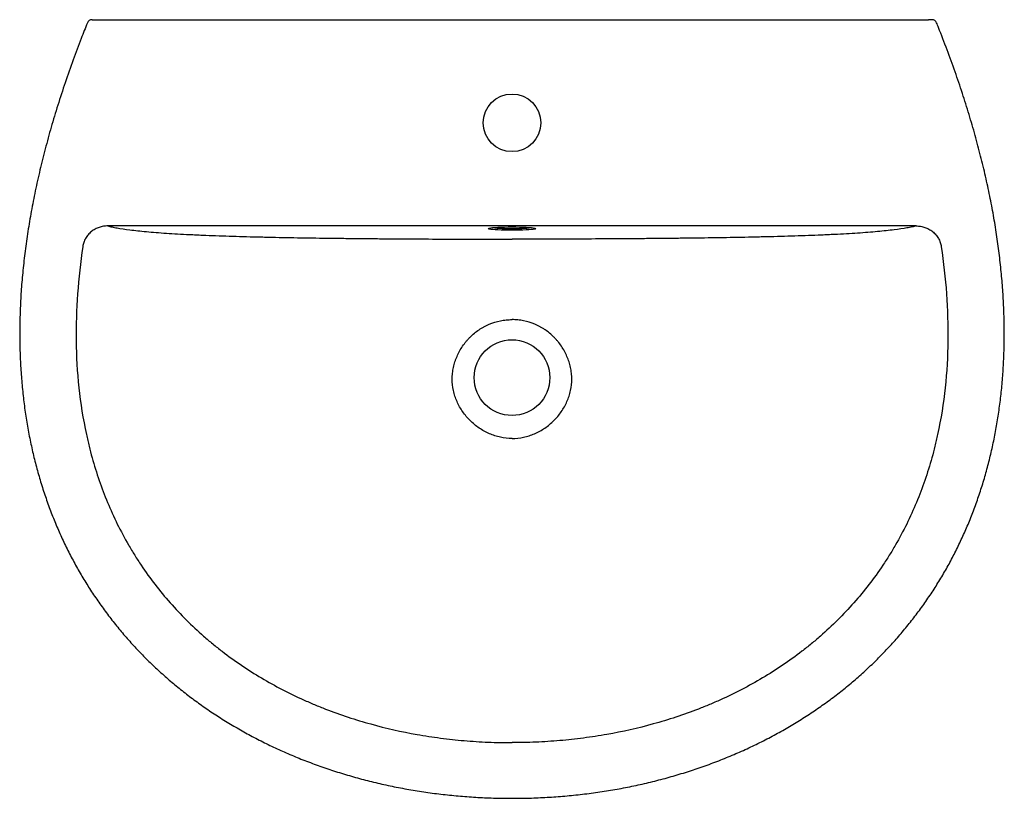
# Model space of a CAD drawing. Header units: millimetres. Extents: x 4764.136 to 4764.735, y 2804.149 to 2804.622.
import ezdxf

# ---------------------------------------------------------------- set-up
doc = ezdxf.new("R2010")
doc.units = ezdxf.units.MM
doc.layers.add('SANINDUSA', color=3, linetype='Continuous')

msp = doc.modelspace()

# ---------------------------------------------------------------- linework, layer by layer
at = {"layer": 'SANINDUSA'}
for p, q in [((4764.18247, 2804.6222), (4764.68846, 2804.6222)), ((4764.68101, 2804.49687), (4764.18993, 2804.49687))]:
    msp.add_line(p, q, dxfattribs=at)
at = {"layer": 'SANINDUSA', "flags": 128}
for points in [[(4764.42157, 2804.49498), (4764.42115, 2804.49511), (4764.42097, 2804.49527), (4764.42108, 2804.49539)], [(4764.42108, 2804.49539), (4764.42115, 2804.49542), (4764.42168, 2804.49558), (4764.42255, 2804.49573), (4764.42374, 2804.49586), (4764.42522, 2804.49598), (4764.42695, 2804.49608), (4764.42889, 2804.49617), (4764.43099, 2804.49623), (4764.4332, 2804.49627), (4764.43547, 2804.49628)], [(4764.44951, 2804.49501), (4764.44926, 2804.49495), (4764.44839, 2804.49481), (4764.4472, 2804.49467), (4764.44572, 2804.49455), (4764.44399, 2804.49445), (4764.44205, 2804.49437), (4764.43995, 2804.4943), (4764.43774, 2804.49427), (4764.43547, 2804.49426), (4764.4332, 2804.49427), (4764.43099, 2804.4943), (4764.42889, 2804.49437), (4764.42695, 2804.49445), (4764.42522, 2804.49455), (4764.42374, 2804.49467), (4764.42255, 2804.49481), (4764.42168, 2804.49495), (4764.42157, 2804.49498)], [(4764.43547, 2804.49628), (4764.43774, 2804.49627), (4764.43995, 2804.49623), (4764.44205, 2804.49617), (4764.44399, 2804.49608), (4764.44572, 2804.49598), (4764.4472, 2804.49586), (4764.44839, 2804.49573), (4764.44926, 2804.49558), (4764.44979, 2804.49542), (4764.44985, 2804.4954)], [(4764.44985, 2804.4954), (4764.44997, 2804.49527), (4764.44979, 2804.49511), (4764.44951, 2804.49501)]]:
    msp.add_lwpolyline(points, dxfattribs=at)
at = {"layer": 'SANINDUSA'}
for centre, radius in [((4764.43547, 2804.55953), 0.0175), ((4764.43547, 2804.4047), 0.023)]:
    msp.add_circle(centre, radius, dxfattribs=at)
for centre, radius, start, end in [((4764.18032, 2804.6192), 0.003, 89.99885, 157.97515), ((4764.69062, 2804.6192), 0.003, 22.08861, 90.00115), ((4764.43547, 2804.62304), 0.12777, 264.60798, 275.39202)]:
    msp.add_arc(centre, radius, start, end, dxfattribs=at)
for points, knots in [([(4764.17752, 2804.62033), (4764.17625, 2804.61713), (4764.17328, 2804.60965), (4764.16872, 2804.59752), (4764.16397, 2804.58403), (4764.15951, 2804.57039), (4764.15547, 2804.557), (4764.15185, 2804.54387), (4764.14864, 2804.53097), (4764.1458, 2804.51829), (4764.14335, 2804.50583), (4764.14129, 2804.49363), (4764.1396, 2804.48169), (4764.13827, 2804.46997), (4764.13728, 2804.45844), (4764.13664, 2804.44712), (4764.13635, 2804.43603), (4764.13638, 2804.42517), (4764.13673, 2804.41451), (4764.1374, 2804.40405), (4764.13838, 2804.39381), (4764.13966, 2804.38379), (4764.14124, 2804.37399), (4764.14311, 2804.36444), (4764.14527, 2804.3551), (4764.14771, 2804.34594), (4764.15044, 2804.33693), (4764.15345, 2804.32809), (4764.15674, 2804.31942), (4764.1603, 2804.31096), (4764.16411, 2804.30272), (4764.16816, 2804.29469), (4764.17247, 2804.28689), (4764.17704, 2804.27928), (4764.18187, 2804.27183), (4764.18699, 2804.26452), (4764.19238, 2804.25737), (4764.19803, 2804.2504), (4764.20393, 2804.24363), (4764.21007, 2804.23706), (4764.21642, 2804.23073), (4764.22298, 2804.22464), (4764.22977, 2804.21876), (4764.23679, 2804.21308), (4764.24408, 2804.20759), (4764.25161, 2804.2023), (4764.25937, 2804.19723), (4764.26737, 2804.19238), (4764.27559, 2804.18775), (4764.28405, 2804.18335), (4764.29272, 2804.17919), (4764.30161, 2804.17526), (4764.3107, 2804.17159), (4764.31999, 2804.16817), (4764.32946, 2804.16501), (4764.33911, 2804.16212), (4764.34893, 2804.1595), (4764.35889, 2804.15717), (4764.369, 2804.15512), (4764.37924, 2804.15337), (4764.38963, 2804.1519), (4764.40016, 2804.15074), (4764.4108, 2804.14987), (4764.42153, 2804.14932), (4764.42976, 2804.14908), (4764.43441, 2804.14912), (4764.43547, 2804.14913)], [0, 0, 0, 0, 0.015726, 0.036806, 0.05924, 0.081107, 0.102406, 0.123153, 0.143366, 0.163192, 0.18256, 0.201387, 0.219747, 0.237705, 0.255319, 0.272643, 0.289506, 0.306045, 0.322297, 0.338261, 0.353936, 0.369326, 0.384438, 0.39929, 0.41382, 0.42826, 0.44261, 0.456853, 0.470975, 0.484962, 0.498806, 0.512499, 0.526047, 0.539533, 0.553069, 0.566667, 0.580312, 0.593989, 0.607684, 0.621379, 0.635054, 0.648691, 0.662292, 0.676092, 0.689991, 0.703999, 0.718124, 0.732375, 0.746757, 0.761275, 0.775934, 0.790735, 0.805678, 0.820761, 0.835982, 0.851335, 0.866814, 0.882408, 0.898107, 0.91395, 0.929924, 0.946069, 0.962351, 0.978735, 0.995181, 1, 1, 1, 1]), ([(4764.18033, 2804.6222), (4764.18033, 2804.6222), (4764.1803, 2804.6222), (4764.18046, 2804.6222), (4764.1808, 2804.6222), (4764.18133, 2804.6222), (4764.18192, 2804.6222), (4764.18232, 2804.6222), (4764.18247, 2804.6222)], [0, 0, 0, 0, 0.043254, 0.236178, 0.430606, 0.634893, 0.853725, 1, 1, 1, 1]), ([(4764.43547, 2804.14913), (4764.4367, 2804.14912), (4764.44155, 2804.14908), (4764.45001, 2804.14934), (4764.46082, 2804.14991), (4764.47157, 2804.15081), (4764.48223, 2804.15202), (4764.49276, 2804.15354), (4764.50314, 2804.15535), (4764.51337, 2804.15746), (4764.52347, 2804.15987), (4764.53342, 2804.16257), (4764.54322, 2804.16556), (4764.55283, 2804.16883), (4764.56226, 2804.17237), (4764.57149, 2804.17618), (4764.5805, 2804.18025), (4764.58929, 2804.18457), (4764.59785, 2804.18913), (4764.60618, 2804.19392), (4764.61426, 2804.19895), (4764.6221, 2804.2042), (4764.62969, 2804.20967), (4764.63702, 2804.21535), (4764.6441, 2804.22124), (4764.65092, 2804.22733), (4764.65744, 2804.23359), (4764.6637, 2804.24004), (4764.66971, 2804.24668), (4764.67549, 2804.25353), (4764.68103, 2804.26059), (4764.68631, 2804.26783), (4764.69132, 2804.27523), (4764.69605, 2804.28278), (4764.70048, 2804.29047), (4764.70463, 2804.29829), (4764.70851, 2804.30627), (4764.71214, 2804.31444), (4764.71552, 2804.32282), (4764.71865, 2804.3314), (4764.72151, 2804.34016), (4764.7241, 2804.34909), (4764.72641, 2804.35817), (4764.72843, 2804.36737), (4764.73016, 2804.3767), (4764.73161, 2804.3862), (4764.73278, 2804.39591), (4764.73367, 2804.40583), (4764.73427, 2804.41595), (4764.73457, 2804.42625), (4764.73458, 2804.43673), (4764.73428, 2804.44738), (4764.73366, 2804.45819), (4764.73274, 2804.4692), (4764.7315, 2804.48039), (4764.72993, 2804.49179), (4764.72802, 2804.50337), (4764.72578, 2804.51516), (4764.72318, 2804.52718), (4764.72022, 2804.53946), (4764.71689, 2804.55196), (4764.71319, 2804.56467), (4764.70912, 2804.57755), (4764.70467, 2804.59066), (4764.69983, 2804.60396), (4764.696, 2804.61387), (4764.69381, 2804.61934), (4764.69342, 2804.62033)], [0, 0, 0, 0, 0.0056379, 0.0221598, 0.0386745, 0.0551306, 0.071488, 0.087709, 0.103759, 0.1196465, 0.1354731, 0.1511957, 0.1668021, 0.1822826, 0.1976296, 0.2128377, 0.2279036, 0.242826, 0.2576054, 0.2722442, 0.2867466, 0.3011182, 0.3153661, 0.3294988, 0.3435258, 0.3574583, 0.371263, 0.3848734, 0.3985193, 0.4121859, 0.4258578, 0.4395152, 0.4531425, 0.4667248, 0.4802474, 0.4937058, 0.5071797, 0.5208058, 0.5345805, 0.5484966, 0.5625444, 0.5767117, 0.590984, 0.6053445, 0.6197759, 0.6343607, 0.6492798, 0.6644576, 0.6798999, 0.6956087, 0.7115831, 0.727819, 0.7443052, 0.7610768, 0.778294, 0.7958109, 0.8136759, 0.8319395, 0.8506576, 0.8698967, 0.8896917, 0.9097961, 0.9303854, 0.9514684, 0.9730547, 0.9951229, 1, 1, 1, 1]), ([(4764.69061, 2804.6222), (4764.69061, 2804.6222), (4764.69062, 2804.6222), (4764.69057, 2804.6222), (4764.69047, 2804.6222), (4764.69032, 2804.6222), (4764.69012, 2804.6222), (4764.68988, 2804.6222), (4764.6896, 2804.6222), (4764.68928, 2804.6222), (4764.68898, 2804.6222), (4764.6887, 2804.6222), (4764.68854, 2804.6222), (4764.68846, 2804.6222)], [0, 0, 0, 0, 0.0453005, 0.1402506, 0.2379217, 0.3336906, 0.4319871, 0.5326501, 0.6358683, 0.7436893, 0.8542749, 0.9267538, 1, 1, 1, 1]), ([(4764.18993, 2804.49687), (4764.18902, 2804.49688), (4764.18811, 2804.49681), (4764.18634, 2804.49652), (4764.18547, 2804.49631), (4764.18377, 2804.49573), (4764.18293, 2804.49536), (4764.18136, 2804.4945), (4764.18061, 2804.494), (4764.17956, 2804.49315), (4764.17922, 2804.49285), (4764.17857, 2804.49222), (4764.17826, 2804.49189), (4764.17739, 2804.49087), (4764.17687, 2804.49013), (4764.17619, 2804.48896), (4764.17598, 2804.48855), (4764.17561, 2804.48773), (4764.17544, 2804.48731), (4764.17501, 2804.48604), (4764.17479, 2804.48517), (4764.17466, 2804.48427)], [0, 0, 0, 0, 0.125, 0.125, 0.25, 0.25, 0.375, 0.375, 0.5, 0.5, 0.5625, 0.5625, 0.625, 0.625, 0.75, 0.75, 0.8125, 0.8125, 0.875, 0.875, 1, 1, 1, 1]), ([(4764.18993, 2804.49687), (4764.1907, 2804.49666), (4764.19155, 2804.49646), (4764.19341, 2804.49605), (4764.19443, 2804.49585), (4764.19775, 2804.49526), (4764.20033, 2804.49488), (4764.2048, 2804.49432), (4764.20638, 2804.49413), (4764.20976, 2804.49377), (4764.21153, 2804.4936), (4764.21709, 2804.49309), (4764.22111, 2804.49277), (4764.22988, 2804.49219), (4764.23461, 2804.49192), (4764.24092, 2804.49161), (4764.24221, 2804.49155), (4764.24479, 2804.49143), (4764.24609, 2804.49137), (4764.25003, 2804.49121), (4764.2527, 2804.4911), (4764.26083, 2804.4908), (4764.2664, 2804.49063), (4764.27495, 2804.49039), (4764.27783, 2804.49032), (4764.28219, 2804.49021), (4764.28365, 2804.49018), (4764.28658, 2804.49011), (4764.28805, 2804.49008), (4764.2954, 2804.48992), (4764.30133, 2804.48981), (4764.31328, 2804.48962), (4764.31929, 2804.48953), (4764.32835, 2804.48942), (4764.33138, 2804.48938), (4764.33745, 2804.48931), (4764.34049, 2804.48928), (4764.34658, 2804.48922), (4764.34962, 2804.48919), (4764.35572, 2804.48914), (4764.35877, 2804.48911), (4764.36793, 2804.48904), (4764.37405, 2804.48901), (4764.38631, 2804.48894), (4764.39244, 2804.48892), (4764.40473, 2804.48888), (4764.41087, 2804.48886), (4764.4201, 2804.48885), (4764.42317, 2804.48885), (4764.42932, 2804.48884), (4764.43239, 2804.48884), (4764.43547, 2804.48884)], [0, 0, 0, 0, 0.03125, 0.03125, 0.0625, 0.0625, 0.125, 0.125, 0.15625, 0.15625, 0.1875, 0.1875, 0.25, 0.25, 0.3125, 0.3125, 0.328125, 0.328125, 0.34375, 0.34375, 0.375, 0.375, 0.4375, 0.4375, 0.46875, 0.46875, 0.484375, 0.484375, 0.5, 0.5, 0.5625, 0.5625, 0.625, 0.625, 0.65625, 0.65625, 0.6875, 0.6875, 0.71875, 0.71875, 0.75, 0.75, 0.8125, 0.8125, 0.875, 0.875, 0.9375, 0.9375, 0.96875, 0.96875, 1, 1, 1, 1]), ([(4764.68101, 2804.49687), (4764.68023, 2804.49666), (4764.67939, 2804.49646), (4764.67752, 2804.49605), (4764.67651, 2804.49585), (4764.67318, 2804.49526), (4764.6706, 2804.49488), (4764.66614, 2804.49432), (4764.66455, 2804.49413), (4764.66117, 2804.49377), (4764.6594, 2804.4936), (4764.65385, 2804.49309), (4764.64982, 2804.49277), (4764.64106, 2804.49219), (4764.63633, 2804.49192), (4764.63001, 2804.49161), (4764.62873, 2804.49155), (4764.62615, 2804.49143), (4764.62484, 2804.49137), (4764.6209, 2804.49121), (4764.61823, 2804.4911), (4764.61011, 2804.4908), (4764.60453, 2804.49063), (4764.59599, 2804.49039), (4764.59311, 2804.49032), (4764.58875, 2804.49021), (4764.58728, 2804.49018), (4764.58436, 2804.49011), (4764.58289, 2804.49008), (4764.57554, 2804.48992), (4764.5696, 2804.48981), (4764.55766, 2804.48962), (4764.55165, 2804.48953), (4764.54259, 2804.48942), (4764.53956, 2804.48938), (4764.53349, 2804.48931), (4764.53045, 2804.48928), (4764.52436, 2804.48922), (4764.52131, 2804.48919), (4764.51522, 2804.48914), (4764.51217, 2804.48911), (4764.503, 2804.48904), (4764.49688, 2804.48901), (4764.48463, 2804.48894), (4764.47849, 2804.48892), (4764.46621, 2804.48888), (4764.46006, 2804.48886), (4764.45084, 2804.48885), (4764.44777, 2804.48885), (4764.44162, 2804.48884), (4764.43854, 2804.48884), (4764.43547, 2804.48884)], [0, 0, 0, 0, 0.03125, 0.03125, 0.0625, 0.0625, 0.125, 0.125, 0.15625, 0.15625, 0.1875, 0.1875, 0.25, 0.25, 0.3125, 0.3125, 0.328125, 0.328125, 0.34375, 0.34375, 0.375, 0.375, 0.4375, 0.4375, 0.46875, 0.46875, 0.484375, 0.484375, 0.5, 0.5, 0.5625, 0.5625, 0.625, 0.625, 0.65625, 0.65625, 0.6875, 0.6875, 0.71875, 0.71875, 0.75, 0.75, 0.8125, 0.8125, 0.875, 0.875, 0.9375, 0.9375, 0.96875, 0.96875, 1, 1, 1, 1]), ([(4764.68101, 2804.49687), (4764.68191, 2804.49688), (4764.68282, 2804.49681), (4764.6846, 2804.49652), (4764.68547, 2804.49631), (4764.68717, 2804.49573), (4764.688, 2804.49536), (4764.68958, 2804.4945), (4764.69032, 2804.494), (4764.69138, 2804.49315), (4764.69172, 2804.49285), (4764.69237, 2804.49222), (4764.69267, 2804.49189), (4764.69355, 2804.49087), (4764.69407, 2804.49013), (4764.69474, 2804.48896), (4764.69495, 2804.48855), (4764.69533, 2804.48773), (4764.69549, 2804.48731), (4764.69593, 2804.48604), (4764.69614, 2804.48517), (4764.69627, 2804.48427)], [0, 0, 0, 0, 0.125, 0.125, 0.25, 0.25, 0.375, 0.375, 0.5, 0.5, 0.5625, 0.5625, 0.625, 0.625, 0.75, 0.75, 0.8125, 0.8125, 0.875, 0.875, 1, 1, 1, 1]), ([(4764.17466, 2804.48427), (4764.17326, 2804.47472), (4764.17219, 2804.46518), (4764.17083, 2804.44612), (4764.17053, 2804.4366), (4764.17076, 2804.41758), (4764.1713, 2804.40808), (4764.17333, 2804.3891), (4764.17483, 2804.37962), (4764.17714, 2804.36897), (4764.1774, 2804.36779), (4764.17795, 2804.36543), (4764.17823, 2804.36425), (4764.1791, 2804.36073), (4764.17971, 2804.35839), (4764.18165, 2804.35143), (4764.18308, 2804.34684), (4764.18776, 2804.33324), (4764.19143, 2804.32439), (4764.1978, 2804.31147), (4764.20007, 2804.30722), (4764.20369, 2804.30094), (4764.20494, 2804.29886), (4764.20751, 2804.29474), (4764.20882, 2804.2927), (4764.21555, 2804.28267), (4764.22141, 2804.27508), (4764.23407, 2804.26073), (4764.24087, 2804.25397), (4764.24994, 2804.24604), (4764.25179, 2804.24448), (4764.25553, 2804.24141), (4764.25743, 2804.2399), (4764.26319, 2804.23547), (4764.26711, 2804.23264), (4764.27907, 2804.22456), (4764.28733, 2804.21966), (4764.30012, 2804.21303), (4764.30445, 2804.21093), (4764.31104, 2804.20796), (4764.31325, 2804.20699), (4764.31771, 2804.20513), (4764.31996, 2804.20422), (4764.33125, 2804.19983), (4764.34041, 2804.19682), (4764.35893, 2804.19171), (4764.36829, 2804.18961), (4764.38249, 2804.18709), (4764.38725, 2804.18636), (4764.39442, 2804.18542), (4764.39682, 2804.18513), (4764.40163, 2804.18461), (4764.40404, 2804.18438), (4764.41128, 2804.18375), (4764.41611, 2804.18344), (4764.42578, 2804.18303), (4764.43062, 2804.18293), (4764.43547, 2804.18293)], [0, 0, 0, 0, 0.0625, 0.0625, 0.125, 0.125, 0.1875, 0.1875, 0.25, 0.25, 0.257812, 0.257812, 0.265625, 0.265625, 0.28125, 0.28125, 0.3125, 0.3125, 0.375, 0.375, 0.40625, 0.40625, 0.421875, 0.421875, 0.4375, 0.4375, 0.5, 0.5, 0.5625, 0.5625, 0.578125, 0.578125, 0.59375, 0.59375, 0.625, 0.625, 0.6875, 0.6875, 0.71875, 0.71875, 0.734375, 0.734375, 0.75, 0.75, 0.8125, 0.8125, 0.875, 0.875, 0.90625, 0.90625, 0.921875, 0.921875, 0.9375, 0.9375, 0.96875, 0.96875, 1, 1, 1, 1]), ([(4764.69627, 2804.48427), (4764.69768, 2804.47472), (4764.69874, 2804.46518), (4764.70011, 2804.44612), (4764.70041, 2804.4366), (4764.70018, 2804.41758), (4764.69964, 2804.40808), (4764.6976, 2804.3891), (4764.69611, 2804.37962), (4764.6938, 2804.36897), (4764.69353, 2804.36779), (4764.69299, 2804.36543), (4764.6927, 2804.36425), (4764.69183, 2804.36073), (4764.69122, 2804.35839), (4764.68928, 2804.35143), (4764.68786, 2804.34684), (4764.68317, 2804.33324), (4764.67951, 2804.32439), (4764.67314, 2804.31147), (4764.67087, 2804.30722), (4764.66724, 2804.30094), (4764.666, 2804.29886), (4764.66343, 2804.29474), (4764.66211, 2804.2927), (4764.65539, 2804.28267), (4764.64953, 2804.27508), (4764.63686, 2804.26073), (4764.63006, 2804.25397), (4764.62099, 2804.24604), (4764.61915, 2804.24448), (4764.61541, 2804.24141), (4764.6135, 2804.2399), (4764.60774, 2804.23547), (4764.60383, 2804.23264), (4764.59186, 2804.22456), (4764.5836, 2804.21966), (4764.57082, 2804.21303), (4764.56649, 2804.21093), (4764.5599, 2804.20796), (4764.55768, 2804.20699), (4764.55322, 2804.20513), (4764.55098, 2804.20422), (4764.53968, 2804.19983), (4764.53053, 2804.19682), (4764.51201, 2804.19171), (4764.50265, 2804.18961), (4764.48845, 2804.18709), (4764.48369, 2804.18636), (4764.47651, 2804.18542), (4764.47412, 2804.18513), (4764.46931, 2804.18461), (4764.4669, 2804.18438), (4764.45966, 2804.18375), (4764.45483, 2804.18344), (4764.44515, 2804.18303), (4764.44031, 2804.18293), (4764.43547, 2804.18293)], [0, 0, 0, 0, 0.0625, 0.0625, 0.125, 0.125, 0.1875, 0.1875, 0.25, 0.25, 0.257813, 0.257813, 0.265625, 0.265625, 0.28125, 0.28125, 0.3125, 0.3125, 0.375, 0.375, 0.40625, 0.40625, 0.421875, 0.421875, 0.4375, 0.4375, 0.5, 0.5, 0.5625, 0.5625, 0.578125, 0.578125, 0.59375, 0.59375, 0.625, 0.625, 0.6875, 0.6875, 0.71875, 0.71875, 0.734375, 0.734375, 0.75, 0.75, 0.8125, 0.8125, 0.875, 0.875, 0.90625, 0.90625, 0.921875, 0.921875, 0.9375, 0.9375, 0.96875, 0.96875, 1, 1, 1, 1]), ([(4764.43547, 2804.36773), (4764.43309, 2804.36773), (4764.43075, 2804.36798), (4764.42787, 2804.3686), (4764.42729, 2804.36874), (4764.42615, 2804.36904), (4764.42558, 2804.36921), (4764.42388, 2804.36976), (4764.42278, 2804.37018), (4764.41954, 2804.37159), (4764.41748, 2804.37273), (4764.41355, 2804.37542), (4764.41174, 2804.37693), (4764.40924, 2804.37941), (4764.40844, 2804.38028), (4764.40692, 2804.38209), (4764.40619, 2804.38304), (4764.40417, 2804.38595), (4764.40303, 2804.388), (4764.40161, 2804.39122), (4764.40119, 2804.39232), (4764.40064, 2804.39402), (4764.40047, 2804.39459), (4764.40017, 2804.39573), (4764.40003, 2804.39631), (4764.39941, 2804.39919), (4764.39916, 2804.40152), (4764.39916, 2804.40447), (4764.39917, 2804.40506), (4764.39923, 2804.40625), (4764.39928, 2804.40684), (4764.39947, 2804.40861), (4764.39965, 2804.40977), (4764.40014, 2804.41207), (4764.40044, 2804.41321), (4764.40098, 2804.41489), (4764.40118, 2804.41545), (4764.4016, 2804.41655), (4764.40182, 2804.4171), (4764.40254, 2804.41874), (4764.40307, 2804.4198), (4764.40421, 2804.42186), (4764.40482, 2804.42286), (4764.40614, 2804.42482), (4764.40685, 2804.42576), (4764.40799, 2804.42714), (4764.40838, 2804.42759), (4764.40917, 2804.42847), (4764.40958, 2804.4289), (4764.41166, 2804.43098), (4764.41347, 2804.43248), (4764.41591, 2804.43413), (4764.4164, 2804.43445), (4764.41742, 2804.43507), (4764.41793, 2804.43537), (4764.4195, 2804.43622), (4764.42056, 2804.43673), (4764.42381, 2804.4381), (4764.42606, 2804.4388), (4764.42896, 2804.43939), (4764.42955, 2804.43949), (4764.43073, 2804.43967), (4764.43132, 2804.43974), (4764.43309, 2804.43991), (4764.43428, 2804.43997), (4764.43547, 2804.43997)], [0, 0, 0, 0, 0.0625, 0.0625, 0.078125, 0.078125, 0.09375, 0.09375, 0.125, 0.125, 0.1875, 0.1875, 0.25, 0.25, 0.28125, 0.28125, 0.3125, 0.3125, 0.375, 0.375, 0.40625, 0.40625, 0.421875, 0.421875, 0.4375, 0.4375, 0.5, 0.5, 0.515625, 0.515625, 0.53125, 0.53125, 0.5625, 0.5625, 0.59375, 0.59375, 0.609375, 0.609375, 0.625, 0.625, 0.65625, 0.65625, 0.6875, 0.6875, 0.71875, 0.71875, 0.734375, 0.734375, 0.75, 0.75, 0.8125, 0.8125, 0.828125, 0.828125, 0.84375, 0.84375, 0.875, 0.875, 0.9375, 0.9375, 0.953125, 0.953125, 0.96875, 0.96875, 1, 1, 1, 1]), ([(4764.43547, 2804.36773), (4764.43784, 2804.36773), (4764.44018, 2804.36798), (4764.44307, 2804.3686), (4764.44364, 2804.36874), (4764.44479, 2804.36904), (4764.44536, 2804.36921), (4764.44705, 2804.36976), (4764.44816, 2804.37018), (4764.45139, 2804.37159), (4764.45346, 2804.37273), (4764.45738, 2804.37542), (4764.4592, 2804.37693), (4764.4617, 2804.37941), (4764.4625, 2804.38028), (4764.46402, 2804.38209), (4764.46474, 2804.38304), (4764.46676, 2804.38595), (4764.46791, 2804.388), (4764.46932, 2804.39122), (4764.46974, 2804.39232), (4764.47029, 2804.39402), (4764.47046, 2804.39459), (4764.47077, 2804.39573), (4764.47091, 2804.39631), (4764.47152, 2804.39919), (4764.47177, 2804.40152), (4764.47178, 2804.40447), (4764.47176, 2804.40506), (4764.4717, 2804.40625), (4764.47166, 2804.40684), (4764.47147, 2804.40861), (4764.47128, 2804.40977), (4764.4708, 2804.41207), (4764.47049, 2804.41321), (4764.46995, 2804.41489), (4764.46976, 2804.41545), (4764.46934, 2804.41655), (4764.46911, 2804.4171), (4764.4684, 2804.41874), (4764.46787, 2804.4198), (4764.46673, 2804.42186), (4764.46612, 2804.42286), (4764.46479, 2804.42482), (4764.46409, 2804.42576), (4764.46295, 2804.42714), (4764.46256, 2804.42759), (4764.46176, 2804.42847), (4764.46136, 2804.4289), (4764.45928, 2804.43098), (4764.45747, 2804.43248), (4764.45503, 2804.43413), (4764.45453, 2804.43445), (4764.45352, 2804.43507), (4764.453, 2804.43537), (4764.45144, 2804.43622), (4764.45037, 2804.43673), (4764.44712, 2804.4381), (4764.44488, 2804.4388), (4764.44197, 2804.43939), (4764.44139, 2804.43949), (4764.44021, 2804.43967), (4764.43962, 2804.43974), (4764.43785, 2804.43991), (4764.43666, 2804.43997), (4764.43547, 2804.43997)], [0, 0, 0, 0, 0.0625, 0.0625, 0.078125, 0.078125, 0.09375, 0.09375, 0.125, 0.125, 0.1875, 0.1875, 0.25, 0.25, 0.28125, 0.28125, 0.3125, 0.3125, 0.375, 0.375, 0.40625, 0.40625, 0.421875, 0.421875, 0.4375, 0.4375, 0.5, 0.5, 0.515625, 0.515625, 0.53125, 0.53125, 0.5625, 0.5625, 0.59375, 0.59375, 0.609375, 0.609375, 0.625, 0.625, 0.65625, 0.65625, 0.6875, 0.6875, 0.71875, 0.71875, 0.734375, 0.734375, 0.75, 0.75, 0.8125, 0.8125, 0.828125, 0.828125, 0.84375, 0.84375, 0.875, 0.875, 0.9375, 0.9375, 0.953125, 0.953125, 0.96875, 0.96875, 1, 1, 1, 1])]:
    msp.add_open_spline(points, degree=3, knots=knots, dxfattribs=at)

doc.saveas('drawing.dxf')
